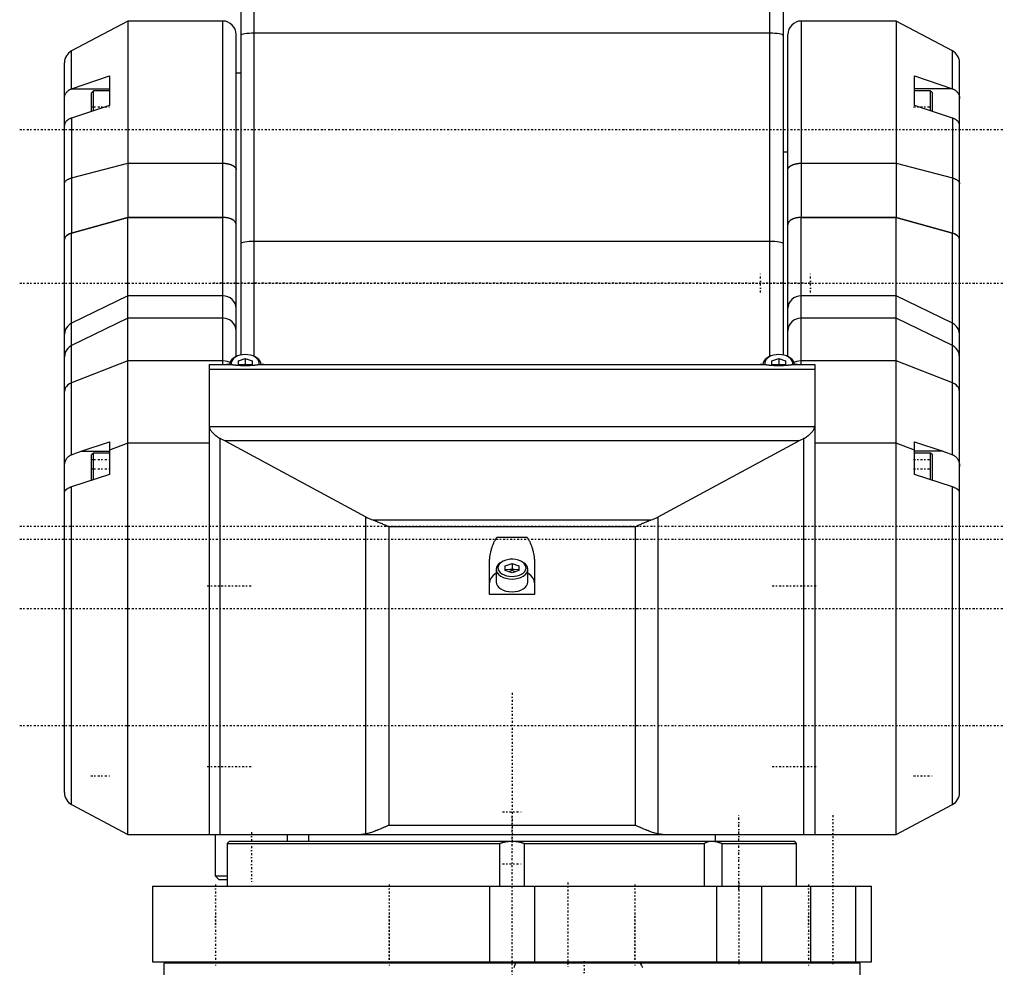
# Model space of a CAD drawing. Extents: x -109 to 109, y -1 to 737.
# Tile 2 of 3: x -109 to 109, y 169 to 378. Entities that reach past the tile are written whole.
import ezdxf

# ---------------------------------------------------------------- set-up
doc = ezdxf.new("R2010")
doc.units = 0
doc.linetypes.add('CENTER', pattern=[1.5, 0.45, -0.5, 0.05, -0.5])
for name, color, linetype in [('AM_0', 7, 'CONTINUOUS'), ('AM_10', 7, 'CONTINUOUS'), ('AM_7', 7, 'CENTER')]:
    doc.layers.add(name, color=color, linetype=linetype)

msp = doc.modelspace()

# ---------------------------------------------------------------- linework, layer by layer
at = {"layer": 'AM_0', "color": 7, "linetype": 'CONTINUOUS'}
for p, q in [((-57, 303.74), (-57, 412)), ((57, 303.74), (57, 412)), ((-60, 403.42), (-60, 304.08)), ((60, 403.42), (60, 304.08)), ((-85, 378), (-97.41, 371.4)), ((-64, 378), (-85, 378)), ((-85, 378), (-85, 334.54)), ((-64, 334.54), (-64, 378)), ((85, 378), (64, 378)), ((64, 378), (64, 334.54)), ((97.41, 371.4), (85, 378)), ((85, 378), (85, 334.54)), ((-61, 303.76), (-61, 375)), ((57, 375.29), (-57, 375.29)), ((61, 303.76), (61, 375)), ((-97.41, 362.99), (-97.41, 371.4)), ((97.41, 362.99), (97.41, 371.4)), ((-99, 207.25), (-99, 368.75)), ((99, 207.25), (99, 368.75)), ((-60, 366.5), (-61, 366.5)), ((-97.44, 362.98), (-89, 365.89)), ((-89, 365.89), (-89, 359.31)), ((89, 365.89), (97.44, 362.98)), ((89, 359.31), (89, 365.89)), ((-97.44, 362.98), (-89, 362.98)), ((-92.6, 362.54), (-93, 362.14)), ((-93, 357.99), (-93, 362.14)), ((-89, 362.54), (-92.6, 362.54)), ((-92.6, 358.12), (-92.6, 362.54)), ((97.44, 362.98), (89, 362.98)), ((92.6, 362.54), (89, 362.54)), ((93, 362.14), (92.6, 362.54)), ((92.6, 358.12), (92.6, 362.54)), ((93, 357.99), (93, 362.14)), ((-89, 359.31), (-97.41, 356.54)), ((97.41, 356.54), (89, 359.31)), ((-97.41, 356.54), (-97.41, 331.04)), ((97.41, 356.54), (97.41, 331.04)), ((61, 349), (60, 349)), ((-97.41, 343.27), (-85, 346.53)), ((-85, 346.53), (-64, 346.53)), ((64, 346.53), (85, 346.53)), ((85, 346.53), (97.41, 343.27)), ((-97.41, 331.04), (-85, 334.54)), ((-85, 334.53), (-97.41, 331.03)), ((-85, 334.54), (-64, 334.54)), ((-64, 334.53), (-85, 334.53)), ((-85, 198), (-85, 334.53)), ((-64, 302), (-64, 334.53)), ((64, 334.54), (85, 334.54)), ((85, 334.53), (64, 334.53)), ((64, 302), (64, 334.53)), ((85, 334.54), (97.41, 331.04)), ((97.41, 331.03), (85, 334.53)), ((85, 198), (85, 334.53)), ((-97.41, 282.03), (-97.41, 331.03)), ((57, 329.23), (-57, 329.23)), ((97.41, 282.03), (97.41, 331.03)), ((-85, 317.18), (-97.41, 311.11)), ((-64, 317.18), (-85, 317.18)), ((85, 317.18), (64, 317.18)), ((97.41, 311.11), (85, 317.18)), ((-85, 312.23), (-97.41, 306.16)), ((-64, 312.23), (-85, 312.23)), ((85, 312.23), (64, 312.23)), ((97.41, 306.16), (85, 312.23)), ((-85, 302.78), (-97.41, 297.95)), ((-64, 302.78), (-85, 302.78)), ((-60.93, 303.77), (-61.18, 303.65)), ((-60.49, 302.81), (-59, 303.34)), ((-60.49, 301.76), (-60.49, 302.81)), ((-59, 303.34), (-59, 301.82)), ((-59, 303.34), (-57.51, 302.81)), ((-57.51, 302.81), (-57.51, 301.76)), ((-56.82, 303.65), (-57.07, 303.77)), ((57.07, 303.77), (56.82, 303.65)), ((57.51, 302.81), (59, 303.34)), ((57.51, 301.76), (57.51, 302.81)), ((59, 303.34), (59, 301.82)), ((59, 303.34), (60.49, 302.81)), ((60.49, 302.81), (60.49, 301.76)), ((61.18, 303.65), (60.93, 303.77)), ((85, 302.78), (64, 302.78)), ((97.41, 297.95), (85, 302.78)), ((-67, 302), (-67, 198)), ((-67, 302), (-62.5, 302)), ((-67, 300.94), (67, 300.94)), ((-60.49, 302), (-57.51, 302)), ((-59, 301.82), (-59.34, 301.7)), ((-58.66, 301.7), (-59, 301.82)), ((-55.5, 302), (55.5, 302)), ((57.51, 302), (60.49, 302)), ((59, 301.82), (58.66, 301.7)), ((59.34, 301.7), (59, 301.82)), ((62.5, 302), (67, 302)), ((67, 302), (67, 198)), ((-66.99, 288.23), (66.99, 288.23)), ((-64.56, 198), (-64.56, 285.65)), ((64.56, 198), (64.56, 285.65)), ((-95.3, 282.81), (-89, 284.9)), ((-89, 284.9), (-89, 277.65)), ((-85, 284.57), (-89, 283.01)), ((-67, 284.57), (-85, 284.57)), ((-63.59, 285.14), (63.59, 285.14)), ((-63.59, 285.14), (-32.36, 268.28)), ((32.36, 268.28), (63.59, 285.14)), ((85, 284.57), (67, 284.57)), ((89, 283.01), (85, 284.57)), ((89, 284.9), (95.3, 282.81)), ((89, 277.65), (89, 284.9)), ((-95.3, 282.81), (-89, 282.81)), ((-92.6, 282.37), (-93, 281.97)), ((-93, 276.34), (-93, 281.97)), ((-89, 282.37), (-92.6, 282.37)), ((-92.6, 276.47), (-92.6, 282.37)), ((95.3, 282.81), (89, 282.81)), ((92.6, 282.37), (89, 282.37)), ((93, 281.97), (92.6, 282.37)), ((92.6, 276.47), (92.6, 282.37)), ((93, 276.34), (93, 281.97)), ((-89, 277.65), (-97.41, 274.9)), ((97.41, 274.9), (89, 277.65)), ((-97.41, 204.6), (-97.41, 274.9)), ((97.41, 204.6), (97.41, 274.9)), ((-32.36, 198.09), (-32.36, 268.28)), ((32.36, 198.09), (32.36, 268.28)), ((-30.81, 267.6), (30.81, 267.6)), ((-27.25, 266.11), (27.25, 266.11)), ((-27.25, 266.11), (-27.25, 200)), ((27.25, 266.11), (27.25, 200)), ((-3.35, 263.75), (3.35, 263.75)), ((-5, 251.06), (-5, 257.72)), ((-1.93, 258.47), (-2.18, 258.35)), ((-1.49, 257.43), (0, 257.96)), ((-1.49, 256.38), (-1.49, 257.43)), ((0, 257.96), (0, 256.39)), ((0, 257.96), (1.49, 257.43)), ((1.49, 257.43), (1.49, 256.38)), ((2.18, 258.35), (1.93, 258.47)), ((5, 257.72), (5, 251.06)), ((-3.5, 256.67), (-3.5, 253.83)), ((0, 255.85), (-1.49, 256.38)), ((0, 256.39), (-0.76, 256.12)), ((0.76, 256.12), (0, 256.39)), ((1.49, 256.38), (0, 255.85)), ((3.5, 253.83), (3.5, 256.67)), ((5, 251.06), (-5, 251.06)), ((-97.41, 204.6), (-85, 198)), ((85, 198), (97.41, 204.6)), ((-27.25, 200), (27.25, 200)), ((-85, 198), (85, 198)), ((-65.63, 198), (-65.63, 188.8)), ((-62.5, 196.5), (-63, 196)), ((-62.5, 196.5), (62.5, 196.5)), ((-49.63, 196.5), (-49.63, 198)), ((-45, 198), (-45, 196.5)), ((45, 196.5), (45, 198)), ((62.94, 196), (62.5, 196.5)), ((-63, 196), (-63, 186.5)), ((-63, 196), (-2.71, 196)), ((-2.71, 186.5), (-2.71, 196)), ((2.71, 196), (2.71, 186.5)), ((2.71, 196), (42.58, 196)), ((42.58, 186.5), (42.58, 196)), ((46.43, 196), (62.94, 196)), ((46.43, 196), (46.43, 186.5)), ((62.94, 186.5), (62.94, 196)), ((-65.63, 188.8), (-64.83, 188)), ((-65.63, 188.8), (-63.01, 188.8)), ((-64.83, 188), (-63.01, 188)), ((-79.5, 186.5), (-79.5, 169.8)), ((-79.5, 186.5), (79.5, 186.5)), ((79.5, 169.8), (79.5, 186.5)), ((-79.5, 169.8), (79.5, 169.8)), ((-77, 169.5), (-77, 145)), ((77, 169.5), (-77, 169.5)), ((-69.59, 169.8), (-69.59, 169.5)), ((-69.59, 169.8), (-69.59, 169.5)), ((-61.59, 169.5), (-61.59, 169.8)), ((-31.17, 169.8), (-31.17, 169.5)), ((-31.17, 169.8), (-31.17, 169.5)), ((-23.17, 169.5), (-23.17, 169.8)), ((23.17, 169.8), (23.17, 169.5)), ((23.17, 169.8), (23.17, 169.5)), ((31.17, 169.5), (31.17, 169.8)), ((45.21, 169.81), (45.2, 169.8)), ((61.59, 169.8), (61.59, 169.5)), ((61.59, 169.8), (61.59, 169.5)), ((69.59, 169.5), (69.59, 169.8)), ((77, 145), (77, 169.5))]:
    msp.add_line(p, q, dxfattribs=at)
for points in [[(-57, 375.29), (-57.59, 375.28), (-58.15, 375.25), (-58.67, 375.21), (-59.12, 375.15), (-59.49, 375.08), (-59.77, 375), (-59.94, 374.91), (-60, 374.82)], [(60, 374.82), (59.94, 374.91), (59.77, 375), (59.49, 375.08), (59.12, 375.15), (58.67, 375.21), (58.15, 375.25), (57.59, 375.28), (57, 375.29)], [(-61, 332.95), (-61.06, 333.26), (-61.23, 333.56), (-61.51, 333.83), (-61.88, 334.07), (-62.33, 334.27), (-62.85, 334.42), (-63.41, 334.51), (-64, 334.54)], [(64, 334.54), (63.41, 334.51), (62.85, 334.42), (62.33, 334.27), (61.88, 334.07), (61.51, 333.83), (61.23, 333.56), (61.06, 333.26), (61, 332.95)], [(-97.41, 331.04), (-97.86, 330.89), (-98.25, 330.69), (-98.57, 330.46), (-98.81, 330.2), (-98.95, 329.92), (-99, 329.64)], [(-57, 329.23), (-57.59, 329.22), (-58.15, 329.19), (-58.67, 329.15), (-59.12, 329.09), (-59.49, 329.02), (-59.77, 328.94), (-59.94, 328.85), (-60, 328.76)], [(60, 328.76), (59.94, 328.85), (59.77, 328.94), (59.49, 329.02), (59.12, 329.09), (58.67, 329.15), (58.15, 329.19), (57.59, 329.22), (57, 329.23)], [(99, 329.64), (98.95, 329.92), (98.81, 330.2), (98.57, 330.46), (98.25, 330.69), (97.86, 330.89), (97.41, 331.04)], [(-61, 314.42), (-61.06, 314.96), (-61.23, 315.48), (-61.51, 315.95), (-61.88, 316.37), (-62.33, 316.72), (-62.85, 316.97), (-63.41, 317.13), (-64, 317.18)], [(64, 317.18), (63.41, 317.13), (62.85, 316.97), (62.33, 316.72), (61.88, 316.37), (61.51, 315.95), (61.23, 315.48), (61.06, 314.96), (61, 314.42)], [(-61, 309.47), (-61.06, 310.01), (-61.23, 310.53), (-61.51, 311.01), (-61.88, 311.43), (-62.33, 311.77), (-62.85, 312.02), (-63.41, 312.18), (-64, 312.23)], [(64, 312.23), (63.41, 312.18), (62.85, 312.02), (62.33, 311.77), (61.88, 311.43), (61.51, 311.01), (61.23, 310.53), (61.06, 310.01), (61, 309.47)], [(-97.41, 311.11), (-97.86, 310.84), (-98.25, 310.49), (-98.57, 310.09), (-98.81, 309.64), (-98.95, 309.17), (-99, 308.67)], [(99, 308.67), (98.95, 309.17), (98.81, 309.64), (98.57, 310.09), (98.25, 310.49), (97.86, 310.84), (97.41, 311.11)], [(-97.41, 306.16), (-97.86, 305.89), (-98.25, 305.55), (-98.57, 305.15), (-98.81, 304.7), (-98.95, 304.22), (-99, 303.72)], [(99, 303.72), (98.95, 304.22), (98.81, 304.7), (98.57, 305.15), (98.25, 305.55), (97.86, 305.89), (97.41, 306.16)], [(-62.41, 302.44), (-62.91, 302.63), (-63.45, 302.74), (-64, 302.78)], [(-61.18, 303.65), (-61.64, 303.38), (-62.01, 303.07), (-62.28, 302.72), (-62.44, 302.35), (-62.5, 301.97)], [(-55.96, 301.92), (-55.9, 302.29), (-55.96, 302.66), (-56.14, 303.02), (-56.43, 303.34), (-56.81, 303.63), (-57.28, 303.87), (-57.82, 304.05), (-58.4, 304.15), (-59, 304.19), (-59.6, 304.15), (-60.18, 304.05), (-60.72, 303.87), (-61.19, 303.63), (-61.57, 303.34), (-61.86, 303.02), (-62.04, 302.66), (-62.1, 302.29), (-62.04, 301.92)], [(-55.5, 301.97), (-55.56, 302.35), (-55.72, 302.72), (-55.99, 303.07), (-56.36, 303.38), (-56.82, 303.65)], [(56.82, 303.65), (56.36, 303.38), (55.99, 303.07), (55.72, 302.72), (55.56, 302.35), (55.5, 301.97)], [(62.04, 301.92), (62.1, 302.29), (62.04, 302.66), (61.86, 303.02), (61.57, 303.34), (61.19, 303.63), (60.72, 303.87), (60.18, 304.05), (59.6, 304.15), (59, 304.19), (58.4, 304.15), (57.82, 304.05), (57.28, 303.87), (56.81, 303.63), (56.43, 303.34), (56.14, 303.02), (55.96, 302.66), (55.9, 302.29), (55.96, 301.92)], [(62.5, 301.97), (62.44, 302.35), (62.28, 302.72), (62.01, 303.07), (61.64, 303.38), (61.18, 303.65)], [(64, 302.78), (63.45, 302.74), (62.91, 302.63), (62.41, 302.44)], [(-97.41, 297.95), (-97.86, 297.74), (-98.25, 297.46), (-98.57, 297.14), (-98.81, 296.79), (-98.95, 296.41), (-99, 296.01)], [(99, 296.01), (98.95, 296.41), (98.81, 296.79), (98.57, 297.14), (98.25, 297.46), (97.86, 297.74), (97.41, 297.95)], [(-2.18, 258.35), (-2.64, 258.08), (-3.01, 257.77), (-3.28, 257.42), (-3.44, 257.05), (-3.5, 256.67)], [(1.93, 258.47), (1.41, 258.68), (0.83, 258.82), (0.22, 258.89), (-0.4, 258.88), (-1, 258.79), (-1.57, 258.63), (-2.07, 258.4), (-2.49, 258.12), (-2.81, 257.79), (-3.01, 257.43), (-3.1, 257.05), (-3.06, 256.67), (-2.89, 256.3), (-2.62, 255.96), (-2.23, 255.66), (-1.76, 255.41), (-1.21, 255.23), (-0.62, 255.11), (0, 255.07)], [(0, 255.07), (0.58, 255.11), (1.15, 255.21), (1.67, 255.38), (2.13, 255.6), (2.52, 255.87), (2.82, 256.18), (3.01, 256.52), (3.1, 256.88), (3.07, 257.24), (2.94, 257.6), (2.69, 257.93), (2.36, 258.22), (1.93, 258.47)], [(3.5, 256.67), (3.44, 257.05), (3.28, 257.42), (3.01, 257.77), (2.64, 258.08), (2.18, 258.35)], [(-3.5, 255.78), (-4.14, 255.31), (-4.61, 254.78), (-4.9, 254.19), (-5, 253.58)], [(-3.5, 256.67), (-3.43, 256.25), (-3.23, 255.84), (-2.91, 255.47), (-2.47, 255.14), (-1.94, 254.88), (-1.34, 254.68), (-0.68, 254.55), (0, 254.51)], [(1.49, 256.52), (0.5, 256.65), (-0.5, 256.65), (-1.49, 256.52)], [(0, 254.51), (0.68, 254.55), (1.34, 254.68), (1.94, 254.88), (2.47, 255.14), (2.91, 255.47), (3.23, 255.84), (3.43, 256.25), (3.5, 256.67)], [(5, 253.58), (4.9, 254.19), (4.61, 254.78), (4.14, 255.31), (3.5, 255.78)], [(-3.5, 253.83), (-3.43, 253.41), (-3.23, 253.01), (-2.91, 252.63), (-2.47, 252.31), (-1.94, 252.04), (-1.34, 251.84), (-0.68, 251.72), (0, 251.68), (0.68, 251.72), (1.34, 251.84), (1.94, 252.04), (2.47, 252.31), (2.91, 252.63), (3.23, 253.01), (3.43, 253.41), (3.5, 253.83)]]:
    msp.add_lwpolyline(points, dxfattribs=at)
for points in [[(-99, 360.87, 0), (-99, 360.95, 0), (-98.99, 361.11, 0), (-98.97, 361.27, 0), (-98.95, 361.35, 0), (-98.94, 361.43, 0), (-98.89, 361.58, 0), (-98.84, 361.73, 0), (-98.78, 361.87, 0), (-98.71, 362, 0), (-98.62, 362.13, 0), (-98.58, 362.19, 0), (-98.53, 362.25, 0), (-98.43, 362.36, 0), (-98.32, 362.47, 0), (-98.21, 362.57, 0), (-98.08, 362.66, 0), (-97.95, 362.74, 0), (-97.88, 362.78, 0), (-97.81, 362.82, 0), (-97.67, 362.89, 0), (-97.52, 362.95, 0), (-97.44, 362.98, 0)], [(97.44, 362.98, 0), (97.52, 362.95, 0), (97.67, 362.89, 0), (97.81, 362.82, 0), (97.88, 362.78, 0), (97.95, 362.74, 0), (98.08, 362.66, 0), (98.21, 362.57, 0), (98.32, 362.47, 0), (98.43, 362.36, 0), (98.53, 362.25, 0), (98.58, 362.19, 0), (98.62, 362.13, 0), (98.71, 362, 0), (98.78, 361.87, 0), (98.84, 361.73, 0), (98.89, 361.58, 0), (98.94, 361.43, 0), (98.95, 361.35, 0), (98.97, 361.28, 0), (98.99, 361.11, 0), (99, 360.95, 0), (99, 360.87, 0)], [(-98.98, 355.1, 0), (-98.99, 355.07, 0), (-99, 355, 0), (-99, 354.93, 0), (-99, 354.9, 0)], [(-97.41, 356.54, 0), (-97.48, 356.51, 0), (-97.62, 356.46, 0), (-97.76, 356.4, 0), (-97.82, 356.37, 0), (-97.89, 356.34, 0), (-98.01, 356.27, 0), (-98.12, 356.21, 0), (-98.23, 356.14, 0), (-98.34, 356.06, 0), (-98.43, 355.98, 0), (-98.48, 355.94, 0), (-98.53, 355.89, 0), (-98.61, 355.81, 0), (-98.69, 355.72, 0), (-98.75, 355.63, 0), (-98.81, 355.54, 0), (-98.86, 355.45, 0), (-98.89, 355.4, 0), (-98.91, 355.35, 0), (-98.94, 355.25, 0), (-98.97, 355.15, 0), (-98.98, 355.1, 0)], [(98.98, 355.1, 0), (98.97, 355.15, 0), (98.94, 355.25, 0), (98.91, 355.35, 0), (98.89, 355.4, 0), (98.86, 355.45, 0), (98.81, 355.54, 0), (98.75, 355.63, 0), (98.69, 355.72, 0), (98.61, 355.81, 0), (98.53, 355.89, 0), (98.48, 355.94, 0), (98.43, 355.98, 0), (98.34, 356.06, 0), (98.23, 356.14, 0), (98.12, 356.21, 0), (98.01, 356.27, 0), (97.89, 356.34, 0), (97.82, 356.37, 0), (97.76, 356.4, 0), (97.62, 356.46, 0), (97.48, 356.51, 0), (97.41, 356.54, 0)], [(99, 354.9, 0), (99, 354.93, 0), (99, 355, 0), (98.99, 355.07, 0), (98.98, 355.1, 0)], [(-64, 346.53, 0), (-63.98, 346.53, 0), (-63.93, 346.53, 0), (-63.89, 346.53, 0), (-63.87, 346.53, 0), (-63.85, 346.53, 0), (-63.8, 346.53, 0), (-63.76, 346.52, 0), (-63.72, 346.52, 0), (-63.67, 346.52, 0), (-63.63, 346.52, 0), (-63.61, 346.52, 0), (-63.59, 346.51, 0), (-63.54, 346.51, 0), (-63.5, 346.51, 0), (-63.46, 346.5, 0), (-63.41, 346.5, 0), (-63.37, 346.5, 0), (-63.35, 346.49, 0), (-63.33, 346.49, 0), (-63.29, 346.49, 0), (-63.24, 346.48, 0), (-63.22, 346.48, 0), (-63.2, 346.48, 0), (-63.16, 346.47, 0), (-63.12, 346.46, 0), (-63.1, 346.46, 0), (-63.08, 346.46, 0), (-63.04, 346.45, 0), (-62.99, 346.44, 0), (-62.95, 346.44, 0), (-62.91, 346.43, 0), (-62.87, 346.42, 0), (-62.85, 346.42, 0), (-62.83, 346.41, 0), (-62.79, 346.4, 0), (-62.75, 346.39, 0), (-62.71, 346.39, 0), (-62.67, 346.38, 0), (-62.63, 346.37, 0), (-62.61, 346.36, 0), (-62.59, 346.36, 0), (-62.56, 346.35, 0), (-62.52, 346.34, 0), (-62.48, 346.32, 0), (-62.44, 346.31, 0), (-62.41, 346.3, 0), (-62.39, 346.3, 0), (-62.37, 346.29, 0), (-62.33, 346.28, 0), (-62.3, 346.27, 0), (-62.26, 346.25, 0), (-62.23, 346.24, 0), (-62.19, 346.23, 0), (-62.17, 346.22, 0), (-62.16, 346.22, 0), (-62.12, 346.2, 0), (-62.09, 346.19, 0), (-62.05, 346.17, 0), (-62.02, 346.16, 0), (-61.99, 346.15, 0), (-61.97, 346.14, 0), (-61.96, 346.13, 0), (-61.93, 346.12, 0), (-61.89, 346.1, 0), (-61.88, 346.09, 0), (-61.86, 346.09, 0), (-61.83, 346.07, 0), (-61.8, 346.06, 0), (-61.79, 346.05, 0), (-61.77, 346.04, 0), (-61.74, 346.02, 0), (-61.72, 346.01, 0), (-61.69, 345.99, 0), (-61.66, 345.97, 0), (-61.63, 345.96, 0), (-61.62, 345.95, 0), (-61.61, 345.94, 0), (-61.58, 345.92, 0), (-61.55, 345.9, 0), (-61.53, 345.89, 0), (-61.51, 345.87, 0), (-61.48, 345.85, 0), (-61.47, 345.84, 0), (-61.46, 345.83, 0), (-61.44, 345.82, 0), (-61.41, 345.8, 0), (-61.39, 345.78, 0), (-61.37, 345.76, 0), (-61.35, 345.74, 0), (-61.34, 345.73, 0), (-61.33, 345.72, 0), (-61.31, 345.7, 0), (-61.29, 345.68, 0), (-61.27, 345.66, 0), (-61.25, 345.64, 0), (-61.24, 345.62, 0), (-61.23, 345.61, 0), (-61.22, 345.6, 0), (-61.2, 345.58, 0), (-61.19, 345.56, 0), (-61.17, 345.54, 0), (-61.16, 345.52, 0), (-61.15, 345.5, 0), (-61.14, 345.49, 0), (-61.13, 345.48, 0), (-61.12, 345.46, 0), (-61.11, 345.44, 0), (-61.1, 345.43, 0), (-61.1, 345.42, 0), (-61.09, 345.4, 0), (-61.08, 345.38, 0), (-61.07, 345.37, 0), (-61.07, 345.36, 0), (-61.06, 345.34, 0), (-61.05, 345.31, 0), (-61.04, 345.29, 0), (-61.03, 345.27, 0), (-61.03, 345.25, 0), (-61.03, 345.24, 0), (-61.02, 345.23, 0), (-61.02, 345.21, 0), (-61.01, 345.19, 0), (-61.01, 345.17, 0), (-61.01, 345.14, 0), (-61, 345.12, 0), (-61, 345.11, 0), (-61, 345.1, 0), (-61, 345.08, 0), (-61, 345.06, 0), (-61, 345.05, 0)], [(61, 345.05, 0), (61, 345.06, 0), (61, 345.08, 0), (61, 345.1, 0), (61, 345.11, 0), (61, 345.12, 0), (61.01, 345.14, 0), (61.01, 345.17, 0), (61.01, 345.19, 0), (61.02, 345.21, 0), (61.02, 345.23, 0), (61.03, 345.24, 0), (61.03, 345.25, 0), (61.03, 345.27, 0), (61.04, 345.29, 0), (61.05, 345.31, 0), (61.06, 345.34, 0), (61.07, 345.36, 0), (61.07, 345.37, 0), (61.08, 345.38, 0), (61.09, 345.4, 0), (61.1, 345.42, 0), (61.1, 345.43, 0), (61.11, 345.44, 0), (61.12, 345.46, 0), (61.13, 345.48, 0), (61.14, 345.49, 0), (61.15, 345.5, 0), (61.16, 345.52, 0), (61.17, 345.54, 0), (61.19, 345.56, 0), (61.2, 345.58, 0), (61.22, 345.6, 0), (61.23, 345.61, 0), (61.24, 345.62, 0), (61.25, 345.64, 0), (61.27, 345.66, 0), (61.29, 345.68, 0), (61.31, 345.7, 0), (61.33, 345.72, 0), (61.34, 345.73, 0), (61.35, 345.74, 0), (61.37, 345.76, 0), (61.39, 345.78, 0), (61.41, 345.8, 0), (61.44, 345.82, 0), (61.46, 345.83, 0), (61.47, 345.84, 0), (61.48, 345.85, 0), (61.51, 345.87, 0), (61.53, 345.89, 0), (61.55, 345.9, 0), (61.58, 345.92, 0), (61.61, 345.94, 0), (61.62, 345.95, 0), (61.63, 345.96, 0), (61.66, 345.97, 0), (61.69, 345.99, 0), (61.72, 346.01, 0), (61.74, 346.02, 0), (61.77, 346.04, 0), (61.79, 346.05, 0), (61.8, 346.06, 0), (61.83, 346.07, 0), (61.86, 346.09, 0), (61.88, 346.09, 0), (61.89, 346.1, 0), (61.93, 346.12, 0), (61.96, 346.13, 0), (61.97, 346.14, 0), (61.99, 346.15, 0), (62.02, 346.16, 0), (62.05, 346.17, 0), (62.09, 346.19, 0), (62.12, 346.2, 0), (62.16, 346.22, 0), (62.17, 346.22, 0), (62.19, 346.23, 0), (62.23, 346.24, 0), (62.26, 346.25, 0), (62.3, 346.27, 0), (62.33, 346.28, 0), (62.37, 346.29, 0), (62.39, 346.3, 0), (62.41, 346.3, 0), (62.44, 346.31, 0), (62.48, 346.32, 0), (62.52, 346.34, 0), (62.56, 346.35, 0), (62.59, 346.36, 0), (62.61, 346.36, 0), (62.63, 346.37, 0), (62.67, 346.38, 0), (62.71, 346.39, 0), (62.75, 346.39, 0), (62.79, 346.4, 0), (62.83, 346.41, 0), (62.85, 346.42, 0), (62.87, 346.42, 0), (62.91, 346.43, 0), (62.95, 346.44, 0), (62.99, 346.44, 0), (63.04, 346.45, 0), (63.08, 346.46, 0), (63.1, 346.46, 0), (63.12, 346.46, 0), (63.16, 346.47, 0), (63.2, 346.48, 0), (63.22, 346.48, 0), (63.24, 346.48, 0), (63.29, 346.49, 0), (63.33, 346.49, 0), (63.35, 346.49, 0), (63.37, 346.5, 0), (63.41, 346.5, 0), (63.46, 346.5, 0), (63.5, 346.51, 0), (63.54, 346.51, 0), (63.59, 346.51, 0), (63.61, 346.52, 0), (63.63, 346.52, 0), (63.67, 346.52, 0), (63.72, 346.52, 0), (63.76, 346.52, 0), (63.8, 346.53, 0), (63.85, 346.53, 0), (63.87, 346.53, 0), (63.89, 346.53, 0), (63.93, 346.53, 0), (63.98, 346.53, 0), (64, 346.53, 0)], [(-99, 341.97, 0), (-99, 342.01, 0), (-98.99, 342.1, 0), (-98.97, 342.19, 0), (-98.95, 342.23, 0), (-98.93, 342.28, 0), (-98.89, 342.36, 0), (-98.84, 342.45, 0), (-98.77, 342.53, 0), (-98.7, 342.61, 0), (-98.62, 342.69, 0), (-98.57, 342.73, 0), (-98.52, 342.77, 0), (-98.42, 342.84, 0), (-98.31, 342.91, 0), (-98.19, 342.98, 0), (-98.06, 343.04, 0), (-97.93, 343.1, 0), (-97.86, 343.13, 0), (-97.79, 343.15, 0), (-97.64, 343.21, 0), (-97.49, 343.25, 0), (-97.41, 343.27, 0)], [(97.41, 343.27, 0), (97.49, 343.25, 0), (97.64, 343.21, 0), (97.79, 343.15, 0), (97.86, 343.13, 0), (97.93, 343.1, 0), (98.06, 343.04, 0), (98.19, 342.98, 0), (98.31, 342.91, 0), (98.42, 342.84, 0), (98.52, 342.77, 0), (98.57, 342.73, 0), (98.62, 342.69, 0), (98.7, 342.61, 0), (98.77, 342.53, 0), (98.84, 342.45, 0), (98.89, 342.36, 0), (98.93, 342.28, 0), (98.95, 342.23, 0), (98.97, 342.19, 0), (98.99, 342.1, 0), (99, 342.01, 0), (99, 341.97, 0)], [(-61, 332.93, 0), (-61, 332.94, 0), (-61, 332.97, 0), (-61, 332.99, 0), (-61, 333, 0), (-61, 333.01, 0), (-61.01, 333.03, 0), (-61.01, 333.06, 0), (-61.01, 333.08, 0), (-61.02, 333.1, 0), (-61.02, 333.13, 0), (-61.03, 333.14, 0), (-61.03, 333.15, 0), (-61.03, 333.17, 0), (-61.04, 333.2, 0), (-61.05, 333.22, 0), (-61.06, 333.24, 0), (-61.07, 333.27, 0), (-61.07, 333.28, 0), (-61.08, 333.29, 0), (-61.09, 333.31, 0), (-61.1, 333.34, 0), (-61.1, 333.35, 0), (-61.11, 333.36, 0), (-61.12, 333.38, 0), (-61.13, 333.4, 0), (-61.14, 333.42, 0), (-61.15, 333.43, 0), (-61.16, 333.45, 0), (-61.18, 333.47, 0), (-61.19, 333.49, 0), (-61.2, 333.51, 0), (-61.22, 333.53, 0), (-61.23, 333.54, 0), (-61.24, 333.55, 0), (-61.25, 333.57, 0), (-61.27, 333.59, 0), (-61.29, 333.61, 0), (-61.31, 333.63, 0), (-61.33, 333.66, 0), (-61.34, 333.67, 0), (-61.35, 333.68, 0), (-61.37, 333.7, 0), (-61.39, 333.72, 0), (-61.41, 333.74, 0), (-61.43, 333.76, 0), (-61.46, 333.78, 0), (-61.47, 333.79, 0), (-61.48, 333.8, 0), (-61.51, 333.82, 0), (-61.53, 333.84, 0), (-61.56, 333.86, 0), (-61.58, 333.88, 0), (-61.61, 333.9, 0), (-61.62, 333.9, 0), (-61.64, 333.91, 0), (-61.66, 333.93, 0), (-61.69, 333.95, 0), (-61.72, 333.97, 0), (-61.75, 333.99, 0), (-61.78, 334, 0), (-61.79, 334.01, 0), (-61.81, 334.02, 0), (-61.83, 334.04, 0), (-61.86, 334.05, 0), (-61.88, 334.06, 0), (-61.89, 334.07, 0), (-61.92, 334.08, 0), (-61.95, 334.1, 0), (-61.97, 334.11, 0), (-61.98, 334.11, 0), (-62.02, 334.13, 0), (-62.05, 334.14, 0), (-62.08, 334.16, 0), (-62.12, 334.17, 0), (-62.15, 334.19, 0), (-62.17, 334.19, 0), (-62.19, 334.2, 0), (-62.22, 334.22, 0), (-62.26, 334.23, 0), (-62.3, 334.24, 0), (-62.33, 334.26, 0), (-62.37, 334.27, 0), (-62.39, 334.28, 0), (-62.41, 334.28, 0), (-62.45, 334.3, 0), (-62.48, 334.31, 0), (-62.52, 334.32, 0), (-62.56, 334.33, 0), (-62.6, 334.34, 0), (-62.62, 334.35, 0), (-62.64, 334.35, 0), (-62.68, 334.36, 0), (-62.72, 334.37, 0), (-62.76, 334.38, 0), (-62.79, 334.39, 0), (-62.83, 334.4, 0), (-62.85, 334.4, 0), (-62.87, 334.41, 0), (-62.91, 334.42, 0), (-62.95, 334.42, 0), (-62.99, 334.43, 0), (-63.03, 334.44, 0), (-63.07, 334.45, 0), (-63.09, 334.45, 0), (-63.11, 334.45, 0), (-63.15, 334.46, 0), (-63.2, 334.47, 0), (-63.22, 334.47, 0), (-63.24, 334.47, 0), (-63.28, 334.48, 0), (-63.33, 334.49, 0), (-63.35, 334.49, 0), (-63.37, 334.49, 0), (-63.41, 334.5, 0), (-63.46, 334.5, 0), (-63.5, 334.5, 0), (-63.55, 334.51, 0), (-63.59, 334.51, 0), (-63.61, 334.51, 0), (-63.64, 334.51, 0), (-63.68, 334.52, 0), (-63.72, 334.52, 0), (-63.77, 334.52, 0), (-63.81, 334.52, 0), (-63.85, 334.52, 0), (-63.87, 334.52, 0), (-63.9, 334.52, 0), (-63.94, 334.53, 0), (-63.98, 334.53, 0), (-64, 334.53, 0)], [(64, 334.53, 0), (63.98, 334.53, 0), (63.94, 334.53, 0), (63.9, 334.52, 0), (63.87, 334.52, 0), (63.85, 334.52, 0), (63.81, 334.52, 0), (63.77, 334.52, 0), (63.72, 334.52, 0), (63.68, 334.52, 0), (63.64, 334.51, 0), (63.61, 334.51, 0), (63.59, 334.51, 0), (63.55, 334.51, 0), (63.5, 334.5, 0), (63.46, 334.5, 0), (63.41, 334.5, 0), (63.37, 334.49, 0), (63.35, 334.49, 0), (63.33, 334.49, 0), (63.28, 334.48, 0), (63.24, 334.47, 0), (63.22, 334.47, 0), (63.2, 334.47, 0), (63.15, 334.46, 0), (63.11, 334.45, 0), (63.09, 334.45, 0), (63.07, 334.45, 0), (63.03, 334.44, 0), (62.99, 334.43, 0), (62.95, 334.42, 0), (62.91, 334.42, 0), (62.87, 334.41, 0), (62.85, 334.4, 0), (62.83, 334.4, 0), (62.79, 334.39, 0), (62.76, 334.38, 0), (62.72, 334.37, 0), (62.68, 334.36, 0), (62.64, 334.35, 0), (62.62, 334.35, 0), (62.6, 334.34, 0), (62.56, 334.33, 0), (62.52, 334.32, 0), (62.48, 334.31, 0), (62.45, 334.3, 0), (62.41, 334.28, 0), (62.39, 334.28, 0), (62.37, 334.27, 0), (62.33, 334.26, 0), (62.3, 334.24, 0), (62.26, 334.23, 0), (62.22, 334.22, 0), (62.19, 334.2, 0), (62.17, 334.19, 0), (62.15, 334.19, 0), (62.12, 334.17, 0), (62.08, 334.16, 0), (62.05, 334.14, 0), (62.02, 334.13, 0), (61.98, 334.11, 0), (61.97, 334.11, 0), (61.95, 334.1, 0), (61.92, 334.08, 0), (61.89, 334.07, 0), (61.88, 334.06, 0), (61.86, 334.05, 0), (61.83, 334.04, 0), (61.81, 334.02, 0), (61.79, 334.01, 0), (61.78, 334, 0), (61.75, 333.99, 0), (61.72, 333.97, 0), (61.69, 333.95, 0), (61.66, 333.93, 0), (61.64, 333.91, 0), (61.62, 333.9, 0), (61.61, 333.9, 0), (61.58, 333.88, 0), (61.56, 333.86, 0), (61.53, 333.84, 0), (61.51, 333.82, 0), (61.48, 333.8, 0), (61.47, 333.79, 0), (61.46, 333.78, 0), (61.43, 333.76, 0), (61.41, 333.74, 0), (61.39, 333.72, 0), (61.37, 333.7, 0), (61.35, 333.68, 0), (61.34, 333.67, 0), (61.33, 333.66, 0), (61.31, 333.63, 0), (61.29, 333.61, 0), (61.27, 333.59, 0), (61.25, 333.57, 0), (61.24, 333.55, 0), (61.23, 333.54, 0), (61.22, 333.53, 0), (61.2, 333.51, 0), (61.19, 333.49, 0), (61.18, 333.47, 0), (61.16, 333.45, 0), (61.15, 333.43, 0), (61.14, 333.42, 0), (61.13, 333.4, 0), (61.12, 333.38, 0), (61.11, 333.36, 0), (61.1, 333.35, 0), (61.1, 333.34, 0), (61.09, 333.31, 0), (61.08, 333.29, 0), (61.07, 333.28, 0), (61.07, 333.27, 0), (61.06, 333.24, 0), (61.05, 333.22, 0), (61.04, 333.2, 0), (61.03, 333.17, 0), (61.03, 333.15, 0), (61.03, 333.14, 0), (61.02, 333.13, 0), (61.02, 333.1, 0), (61.01, 333.08, 0), (61.01, 333.06, 0), (61.01, 333.03, 0), (61, 333.01, 0), (61, 333, 0), (61, 332.99, 0), (61, 332.97, 0), (61, 332.94, 0), (61, 332.93, 0)], [(-97.41, 331.03, 0), (-97.49, 331, 0), (-97.65, 330.95, 0), (-97.8, 330.89, 0), (-97.87, 330.87, 0), (-97.94, 330.83, 0), (-98.07, 330.77, 0), (-98.19, 330.71, 0), (-98.31, 330.64, 0), (-98.42, 330.56, 0), (-98.53, 330.48, 0), (-98.58, 330.44, 0), (-98.62, 330.39, 0), (-98.7, 330.31, 0), (-98.77, 330.23, 0), (-98.84, 330.14, 0), (-98.89, 330.05, 0), (-98.93, 329.95, 0), (-98.95, 329.9, 0), (-98.97, 329.86, 0), (-98.99, 329.76, 0), (-99, 329.67, 0), (-99, 329.62, 0)], [(99, 329.62, 0), (99, 329.67, 0), (98.99, 329.76, 0), (98.97, 329.86, 0), (98.95, 329.9, 0), (98.93, 329.95, 0), (98.89, 330.05, 0), (98.84, 330.14, 0), (98.77, 330.23, 0), (98.7, 330.31, 0), (98.62, 330.39, 0), (98.58, 330.44, 0), (98.53, 330.48, 0), (98.42, 330.56, 0), (98.31, 330.64, 0), (98.19, 330.71, 0), (98.07, 330.77, 0), (97.94, 330.83, 0), (97.87, 330.87, 0), (97.8, 330.89, 0), (97.65, 330.95, 0), (97.49, 331, 0), (97.41, 331.03, 0)], [(-54.92, 302, 0), (-54.95, 302, 0), (-54.99, 302, 0), (-55.04, 302, 0), (-55.07, 302, 0), (-55.09, 302, 0), (-55.14, 301.99, 0), (-55.19, 301.99, 0), (-55.25, 301.99, 0), (-55.3, 301.98, 0), (-55.36, 301.98, 0), (-55.39, 301.98, 0), (-55.42, 301.97, 0), (-55.47, 301.97, 0), (-55.53, 301.96, 0), (-55.59, 301.96, 0), (-55.65, 301.95, 0), (-55.72, 301.94, 0), (-55.75, 301.94, 0), (-55.78, 301.94, 0), (-55.85, 301.93, 0), (-55.91, 301.92, 0), (-55.94, 301.92, 0), (-55.98, 301.91, 0), (-56.04, 301.91, 0), (-56.11, 301.9, 0), (-56.15, 301.89, 0), (-56.18, 301.89, 0), (-56.26, 301.88, 0), (-56.33, 301.87, 0), (-56.41, 301.86, 0), (-56.48, 301.85, 0), (-56.56, 301.85, 0), (-56.6, 301.84, 0), (-56.64, 301.84, 0), (-56.72, 301.83, 0), (-56.8, 301.82, 0), (-56.89, 301.81, 0), (-56.97, 301.8, 0), (-57.06, 301.8, 0), (-57.1, 301.79, 0), (-57.14, 301.79, 0), (-57.23, 301.78, 0), (-57.32, 301.77, 0), (-57.41, 301.76, 0), (-57.5, 301.76, 0), (-57.59, 301.75, 0), (-57.63, 301.75, 0), (-57.68, 301.74, 0), (-57.77, 301.74, 0), (-57.86, 301.73, 0), (-57.95, 301.73, 0), (-58.04, 301.72, 0), (-58.13, 301.72, 0), (-58.18, 301.72, 0), (-58.23, 301.71, 0), (-58.32, 301.71, 0), (-58.41, 301.71, 0), (-58.5, 301.71, 0), (-58.59, 301.7, 0), (-58.68, 301.7, 0), (-58.73, 301.7, 0), (-58.78, 301.7, 0), (-58.87, 301.7, 0), (-58.96, 301.7, 0), (-59, 301.7, 0), (-59.04, 301.7, 0), (-59.13, 301.7, 0), (-59.22, 301.7, 0), (-59.27, 301.7, 0), (-59.32, 301.7, 0), (-59.41, 301.7, 0), (-59.5, 301.71, 0), (-59.59, 301.71, 0), (-59.68, 301.71, 0), (-59.77, 301.71, 0), (-59.82, 301.72, 0), (-59.87, 301.72, 0), (-59.96, 301.72, 0), (-60.05, 301.73, 0), (-60.14, 301.73, 0), (-60.23, 301.74, 0), (-60.32, 301.74, 0), (-60.37, 301.75, 0), (-60.41, 301.75, 0), (-60.5, 301.76, 0), (-60.59, 301.76, 0), (-60.68, 301.77, 0), (-60.77, 301.78, 0), (-60.86, 301.79, 0), (-60.9, 301.79, 0), (-60.94, 301.8, 0), (-61.03, 301.8, 0), (-61.11, 301.81, 0), (-61.2, 301.82, 0), (-61.28, 301.83, 0), (-61.36, 301.84, 0), (-61.4, 301.84, 0), (-61.44, 301.85, 0), (-61.52, 301.85, 0), (-61.59, 301.86, 0), (-61.67, 301.87, 0), (-61.74, 301.88, 0), (-61.82, 301.89, 0), (-61.85, 301.89, 0), (-61.89, 301.9, 0), (-61.96, 301.91, 0), (-62.02, 301.91, 0), (-62.06, 301.92, 0), (-62.09, 301.92, 0), (-62.15, 301.93, 0), (-62.22, 301.94, 0), (-62.25, 301.94, 0), (-62.28, 301.94, 0), (-62.35, 301.95, 0), (-62.41, 301.96, 0), (-62.47, 301.96, 0), (-62.53, 301.97, 0), (-62.58, 301.97, 0), (-62.61, 301.98, 0), (-62.64, 301.98, 0), (-62.7, 301.98, 0), (-62.75, 301.99, 0), (-62.81, 301.99, 0), (-62.86, 301.99, 0), (-62.91, 302, 0), (-62.93, 302, 0), (-62.96, 302, 0), (-63.01, 302, 0), (-63.05, 302, 0), (-63.08, 302, 0)], [(63.08, 302, 0), (63.05, 302, 0), (63.01, 302, 0), (62.96, 302, 0), (62.93, 302, 0), (62.91, 302, 0), (62.86, 301.99, 0), (62.81, 301.99, 0), (62.75, 301.99, 0), (62.7, 301.98, 0), (62.64, 301.98, 0), (62.61, 301.98, 0), (62.58, 301.97, 0), (62.53, 301.97, 0), (62.47, 301.96, 0), (62.41, 301.96, 0), (62.35, 301.95, 0), (62.28, 301.94, 0), (62.25, 301.94, 0), (62.22, 301.94, 0), (62.15, 301.93, 0), (62.09, 301.92, 0), (62.06, 301.92, 0), (62.02, 301.91, 0), (61.96, 301.91, 0), (61.89, 301.9, 0), (61.85, 301.89, 0), (61.82, 301.89, 0), (61.74, 301.88, 0), (61.67, 301.87, 0), (61.59, 301.86, 0), (61.52, 301.85, 0), (61.44, 301.85, 0), (61.4, 301.84, 0), (61.36, 301.84, 0), (61.28, 301.83, 0), (61.2, 301.82, 0), (61.11, 301.81, 0), (61.03, 301.8, 0), (60.94, 301.8, 0), (60.9, 301.79, 0), (60.86, 301.79, 0), (60.77, 301.78, 0), (60.68, 301.77, 0), (60.59, 301.76, 0), (60.5, 301.76, 0), (60.41, 301.75, 0), (60.37, 301.75, 0), (60.32, 301.74, 0), (60.23, 301.74, 0), (60.14, 301.73, 0), (60.05, 301.73, 0), (59.96, 301.72, 0), (59.87, 301.72, 0), (59.82, 301.72, 0), (59.77, 301.71, 0), (59.68, 301.71, 0), (59.59, 301.71, 0), (59.5, 301.71, 0), (59.41, 301.7, 0), (59.32, 301.7, 0), (59.27, 301.7, 0), (59.22, 301.7, 0), (59.13, 301.7, 0), (59.04, 301.7, 0), (59, 301.7, 0), (58.96, 301.7, 0), (58.87, 301.7, 0), (58.78, 301.7, 0), (58.73, 301.7, 0), (58.68, 301.7, 0), (58.59, 301.7, 0), (58.5, 301.71, 0), (58.41, 301.71, 0), (58.32, 301.71, 0), (58.23, 301.71, 0), (58.18, 301.72, 0), (58.13, 301.72, 0), (58.04, 301.72, 0), (57.95, 301.73, 0), (57.86, 301.73, 0), (57.77, 301.74, 0), (57.68, 301.74, 0), (57.63, 301.75, 0), (57.59, 301.75, 0), (57.5, 301.76, 0), (57.41, 301.76, 0), (57.32, 301.77, 0), (57.23, 301.78, 0), (57.14, 301.79, 0), (57.1, 301.79, 0), (57.06, 301.8, 0), (56.97, 301.8, 0), (56.89, 301.81, 0), (56.8, 301.82, 0), (56.72, 301.83, 0), (56.64, 301.84, 0), (56.6, 301.84, 0), (56.56, 301.85, 0), (56.48, 301.85, 0), (56.41, 301.86, 0), (56.33, 301.87, 0), (56.26, 301.88, 0), (56.18, 301.89, 0), (56.15, 301.89, 0), (56.11, 301.9, 0), (56.04, 301.91, 0), (55.98, 301.91, 0), (55.94, 301.92, 0), (55.91, 301.92, 0), (55.85, 301.93, 0), (55.78, 301.94, 0), (55.75, 301.94, 0), (55.72, 301.94, 0), (55.65, 301.95, 0), (55.59, 301.96, 0), (55.53, 301.96, 0), (55.47, 301.97, 0), (55.42, 301.97, 0), (55.39, 301.98, 0), (55.36, 301.98, 0), (55.3, 301.98, 0), (55.25, 301.99, 0), (55.19, 301.99, 0), (55.14, 301.99, 0), (55.09, 302, 0), (55.07, 302, 0), (55.04, 302, 0), (54.99, 302, 0), (54.95, 302, 0), (54.92, 302, 0)], [(-67, 288.41, 0), (-67, 288.38, 0), (-67, 288.32, 0), (-66.99, 288.26, 0), (-66.99, 288.23, 0)], [(-66.99, 288.23, 0), (-66.97, 288.16, 0), (-66.94, 288.02, 0), (-66.89, 287.88, 0), (-66.86, 287.81, 0), (-66.83, 287.73, 0), (-66.75, 287.59, 0), (-66.67, 287.44, 0), (-66.57, 287.29, 0), (-66.46, 287.14, 0), (-66.33, 287, 0), (-66.27, 286.92, 0), (-66.2, 286.85, 0), (-66.06, 286.71, 0), (-65.9, 286.56, 0), (-65.73, 286.41, 0), (-65.54, 286.26, 0), (-65.34, 286.11, 0), (-65.23, 286.04, 0), (-65.13, 285.97, 0), (-64.9, 285.83, 0), (-64.67, 285.71, 0), (-64.56, 285.65, 0)], [(64.56, 285.65, 0), (64.67, 285.71, 0), (64.9, 285.83, 0), (65.13, 285.97, 0), (65.23, 286.04, 0), (65.34, 286.11, 0), (65.54, 286.26, 0), (65.73, 286.41, 0), (65.9, 286.56, 0), (66.06, 286.71, 0), (66.2, 286.85, 0), (66.27, 286.92, 0), (66.33, 287, 0), (66.46, 287.14, 0), (66.57, 287.29, 0), (66.67, 287.44, 0), (66.75, 287.59, 0), (66.83, 287.73, 0), (66.86, 287.81, 0), (66.89, 287.88, 0), (66.94, 288.02, 0), (66.97, 288.16, 0), (66.99, 288.23, 0)], [(66.99, 288.23, 0), (66.99, 288.26, 0), (67, 288.32, 0), (67, 288.38, 0), (67, 288.41, 0)], [(-64.56, 285.65, 0), (-64.39, 285.56, 0), (-64.07, 285.4, 0), (-63.75, 285.23, 0), (-63.59, 285.14, 0)], [(63.59, 285.14, 0), (63.75, 285.23, 0), (64.07, 285.4, 0), (64.39, 285.56, 0), (64.56, 285.65, 0)], [(-99, 279.42, 0), (-99, 279.52, 0), (-98.99, 279.71, 0), (-98.97, 279.91, 0), (-98.96, 280, 0), (-98.94, 280.1, 0), (-98.9, 280.29, 0), (-98.85, 280.47, 0), (-98.79, 280.64, 0), (-98.73, 280.8, 0), (-98.65, 280.96, 0), (-98.6, 281.03, 0), (-98.56, 281.1, 0), (-98.46, 281.24, 0), (-98.35, 281.38, 0), (-98.23, 281.5, 0), (-98.1, 281.62, 0), (-97.96, 281.72, 0), (-97.88, 281.77, 0), (-97.81, 281.82, 0), (-97.65, 281.91, 0), (-97.49, 281.99, 0), (-97.41, 282.03, 0)], [(-97.41, 282.03, 0), (-97.06, 282.17, 0), (-96.35, 282.44, 0), (-95.65, 282.69, 0), (-95.3, 282.81, 0)], [(95.3, 282.81, 0), (95.65, 282.69, 0), (96.35, 282.44, 0), (97.06, 282.17, 0), (97.41, 282.03, 0)], [(97.41, 282.03, 0), (97.49, 281.99, 0), (97.65, 281.91, 0), (97.81, 281.82, 0), (97.88, 281.77, 0), (97.96, 281.72, 0), (98.1, 281.62, 0), (98.23, 281.5, 0), (98.35, 281.38, 0), (98.46, 281.24, 0), (98.56, 281.1, 0), (98.6, 281.03, 0), (98.65, 280.96, 0), (98.73, 280.8, 0), (98.77, 280.71, 0), (98.78, 280.68, 0), (98.79, 280.65, 0), (98.79, 280.64, 0), (98.8, 280.63, 0), (98.81, 280.6, 0), (98.82, 280.57, 0), (98.83, 280.54, 0), (98.84, 280.51, 0), (98.85, 280.48, 0), (98.85, 280.47, 0), (98.86, 280.45, 0), (98.87, 280.42, 0), (98.88, 280.39, 0), (98.9, 280.29, 0), (98.94, 280.1, 0), (98.96, 280, 0), (98.97, 279.91, 0), (98.99, 279.71, 0), (99, 279.52, 0), (99, 279.42, 0)], [(-97.41, 274.9, 0), (-97.49, 274.87, 0), (-97.65, 274.81, 0), (-97.81, 274.75, 0), (-97.88, 274.71, 0), (-97.95, 274.68, 0), (-98.09, 274.61, 0), (-98.23, 274.54, 0), (-98.35, 274.47, 0), (-98.46, 274.4, 0), (-98.52, 274.36, 0), (-98.54, 274.35, 0), (-98.55, 274.34, 0), (-98.56, 274.33, 0), (-98.57, 274.33, 0), (-98.58, 274.31, 0), (-98.6, 274.3, 0), (-98.61, 274.3, 0), (-98.61, 274.29, 0), (-98.63, 274.28, 0), (-98.64, 274.27, 0), (-98.65, 274.26, 0), (-98.66, 274.26, 0), (-98.67, 274.25, 0), (-98.69, 274.24, 0), (-98.7, 274.23, 0), (-98.71, 274.22, 0), (-98.73, 274.21, 0), (-98.73, 274.2, 0), (-98.74, 274.2, 0), (-98.75, 274.19, 0), (-98.76, 274.18, 0), (-98.77, 274.17, 0), (-98.78, 274.16, 0), (-98.8, 274.15, 0), (-98.8, 274.14, 0), (-98.81, 274.14, 0), (-98.82, 274.13, 0), (-98.83, 274.12, 0), (-98.86, 274.09, 0), (-98.91, 274.04, 0), (-98.95, 273.99, 0), (-98.96, 273.97, 0), (-98.97, 273.95, 0), (-98.99, 273.92, 0), (-99, 273.9, 0), (-99, 273.89, 0)], [(99, 273.89, 0), (99, 273.9, 0), (98.99, 273.92, 0), (98.97, 273.95, 0), (98.96, 273.97, 0), (98.95, 273.99, 0), (98.91, 274.04, 0), (98.86, 274.09, 0), (98.83, 274.12, 0), (98.82, 274.13, 0), (98.81, 274.14, 0), (98.8, 274.14, 0), (98.8, 274.15, 0), (98.78, 274.16, 0), (98.77, 274.17, 0), (98.76, 274.18, 0), (98.75, 274.19, 0), (98.74, 274.2, 0), (98.73, 274.2, 0), (98.72, 274.21, 0), (98.71, 274.22, 0), (98.7, 274.23, 0), (98.69, 274.24, 0), (98.67, 274.25, 0), (98.66, 274.26, 0), (98.65, 274.26, 0), (98.64, 274.27, 0), (98.63, 274.28, 0), (98.61, 274.29, 0), (98.61, 274.3, 0), (98.6, 274.3, 0), (98.58, 274.31, 0), (98.57, 274.33, 0), (98.56, 274.33, 0), (98.55, 274.34, 0), (98.54, 274.35, 0), (98.52, 274.36, 0), (98.46, 274.4, 0), (98.35, 274.47, 0), (98.22, 274.54, 0), (98.09, 274.61, 0), (97.95, 274.68, 0), (97.88, 274.71, 0), (97.81, 274.75, 0), (97.65, 274.81, 0), (97.49, 274.87, 0), (97.41, 274.9, 0)], [(-32.36, 268.28, 0), (-32.11, 268.15, 0), (-31.6, 267.91, 0), (-31.08, 267.69, 0), (-30.81, 267.6, 0)], [(30.81, 267.6, 0), (31.08, 267.69, 0), (31.6, 267.91, 0), (32.11, 268.15, 0), (32.36, 268.28, 0)], [(-30.81, 267.6, 0), (-30.72, 267.56, 0), (-30.53, 267.5, 0), (-30.34, 267.43, 0), (-30.25, 267.39, 0), (-30.15, 267.35, 0), (-29.96, 267.28, 0), (-29.76, 267.2, 0), (-29.56, 267.12, 0), (-29.35, 267.03, 0), (-29.15, 266.95, 0), (-29.05, 266.9, 0), (-28.95, 266.86, 0), (-28.74, 266.77, 0), (-28.54, 266.68, 0), (-28.33, 266.6, 0), (-28.13, 266.51, 0), (-27.93, 266.42, 0), (-27.83, 266.37, 0), (-27.73, 266.33, 0), (-27.54, 266.24, 0), (-27.35, 266.16, 0), (-27.25, 266.11, 0)], [(27.25, 266.11, 0), (27.35, 266.16, 0), (27.54, 266.24, 0), (27.73, 266.33, 0), (27.83, 266.37, 0), (27.93, 266.42, 0), (28.13, 266.51, 0), (28.33, 266.6, 0), (28.54, 266.68, 0), (28.74, 266.77, 0), (28.95, 266.86, 0), (29.05, 266.9, 0), (29.15, 266.95, 0), (29.35, 267.03, 0), (29.56, 267.12, 0), (29.76, 267.2, 0), (29.96, 267.28, 0), (30.15, 267.35, 0), (30.25, 267.39, 0), (30.34, 267.43, 0), (30.53, 267.5, 0), (30.72, 267.56, 0), (30.81, 267.6, 0)], [(-5, 257.72, 0), (-5, 257.91, 0), (-4.99, 258.29, 0), (-4.97, 258.66, 0), (-4.95, 258.85, 0), (-4.93, 259.04, 0), (-4.89, 259.41, 0), (-4.84, 259.77, 0), (-4.77, 260.14, 0), (-4.7, 260.49, 0), (-4.61, 260.85, 0), (-4.57, 261.02, 0), (-4.52, 261.19, 0), (-4.42, 261.53, 0), (-4.3, 261.86, 0), (-4.18, 262.18, 0), (-4.05, 262.49, 0), (-3.91, 262.79, 0), (-3.83, 262.94, 0), (-3.76, 263.08, 0), (-3.6, 263.36, 0), (-3.43, 263.62, 0), (-3.35, 263.75, 0)], [(3.35, 263.75, 0), (3.43, 263.62, 0), (3.6, 263.36, 0), (3.76, 263.08, 0), (3.83, 262.94, 0), (3.91, 262.79, 0), (4.05, 262.49, 0), (4.18, 262.18, 0), (4.3, 261.86, 0), (4.42, 261.53, 0), (4.52, 261.19, 0), (4.57, 261.02, 0), (4.61, 260.85, 0), (4.7, 260.49, 0), (4.77, 260.14, 0), (4.84, 259.77, 0), (4.89, 259.41, 0), (4.93, 259.04, 0), (4.95, 258.85, 0), (4.97, 258.66, 0), (4.99, 258.29, 0), (5, 257.91, 0), (5, 257.72, 0)], [(-27.25, 200, 0), (-27.39, 199.94, 0), (-27.67, 199.81, 0), (-27.96, 199.69, 0), (-28.1, 199.62, 0), (-28.25, 199.56, 0), (-28.54, 199.43, 0), (-28.84, 199.3, 0), (-29.13, 199.17, 0), (-29.43, 199.05, 0), (-29.72, 198.93, 0), (-29.86, 198.87, 0), (-30.01, 198.82, 0), (-30.29, 198.71, 0), (-30.56, 198.61, 0), (-30.83, 198.51, 0), (-31.11, 198.42, 0), (-31.38, 198.33, 0), (-31.52, 198.29, 0), (-31.67, 198.25, 0), (-31.95, 198.18, 0), (-32.22, 198.12, 0), (-32.36, 198.09, 0)], [(32.36, 198.09, 0), (32.22, 198.12, 0), (31.95, 198.18, 0), (31.67, 198.25, 0), (31.52, 198.29, 0), (31.38, 198.33, 0), (31.11, 198.42, 0), (30.83, 198.51, 0), (30.56, 198.61, 0), (30.29, 198.71, 0), (30.01, 198.82, 0), (29.86, 198.87, 0), (29.72, 198.93, 0), (29.43, 199.05, 0), (29.13, 199.17, 0), (28.84, 199.3, 0), (28.54, 199.43, 0), (28.25, 199.56, 0), (28.1, 199.62, 0), (27.96, 199.69, 0), (27.67, 199.81, 0), (27.39, 199.94, 0), (27.25, 200, 0)], [(-32.36, 198.09, 0), (-32.53, 198.06, 0), (-32.86, 198.02, 0), (-33.19, 198, 0), (-33.36, 198, 0)], [(-2.71, 196, 0), (-2.63, 196.03, 0), (-2.49, 196.08, 0), (-2.34, 196.13, 0), (-2.27, 196.15, 0), (-2.2, 196.17, 0), (-2.05, 196.22, 0), (-1.9, 196.26, 0), (-1.75, 196.29, 0), (-1.6, 196.33, 0), (-1.45, 196.36, 0), (-1.37, 196.37, 0), (-1.29, 196.39, 0), (-1.14, 196.41, 0), (-0.99, 196.43, 0), (-0.84, 196.45, 0), (-0.68, 196.47, 0), (-0.53, 196.48, 0), (-0.45, 196.49, 0), (-0.38, 196.49, 0), (-0.23, 196.5, 0), (-0.08, 196.5, 0), (0, 196.5, 0)], [(0, 196.5, 0), (0.08, 196.5, 0), (0.23, 196.5, 0), (0.38, 196.49, 0), (0.45, 196.49, 0), (0.53, 196.48, 0), (0.68, 196.47, 0), (0.84, 196.45, 0), (0.99, 196.43, 0), (1.14, 196.41, 0), (1.29, 196.39, 0), (1.37, 196.37, 0), (1.45, 196.36, 0), (1.6, 196.33, 0), (1.75, 196.29, 0), (1.9, 196.26, 0), (2.05, 196.22, 0), (2.2, 196.17, 0), (2.27, 196.15, 0), (2.34, 196.13, 0), (2.49, 196.08, 0), (2.63, 196.03, 0), (2.71, 196, 0)], [(33.36, 198, 0), (33.19, 198, 0), (32.86, 198.02, 0), (32.53, 198.06, 0), (32.36, 198.09, 0)], [(42.58, 196, 0), (42.61, 196.02, 0), (42.67, 196.07, 0), (42.74, 196.11, 0), (42.77, 196.14, 0), (42.8, 196.16, 0), (42.87, 196.2, 0), (42.94, 196.23, 0), (43.01, 196.27, 0), (43.09, 196.3, 0), (43.16, 196.33, 0), (43.2, 196.35, 0), (43.24, 196.36, 0), (43.32, 196.39, 0), (43.4, 196.41, 0), (43.49, 196.43, 0), (43.57, 196.45, 0), (43.66, 196.46, 0), (43.7, 196.47, 0), (43.75, 196.48, 0), (43.84, 196.49, 0), (43.93, 196.5, 0), (43.97, 196.5, 0)], [(44.41, 196.5, 0), (44.46, 196.5, 0), (44.56, 196.49, 0), (44.67, 196.48, 0), (44.72, 196.47, 0), (44.77, 196.46, 0), (44.88, 196.45, 0), (44.99, 196.43, 0), (45.1, 196.41, 0), (45.21, 196.39, 0), (45.32, 196.36, 0), (45.37, 196.35, 0), (45.43, 196.33, 0), (45.55, 196.3, 0), (45.66, 196.27, 0), (45.78, 196.23, 0), (45.9, 196.2, 0), (46.01, 196.16, 0), (46.07, 196.14, 0), (46.13, 196.11, 0), (46.25, 196.07, 0), (46.37, 196.02, 0), (46.43, 196, 0)], [(0.51, 168.5, 0), (0.55, 168.67, 0), (0.65, 169, 0), (0.75, 169.33, 0), (0.8, 169.5, 0)], [(28.29, 169.5, 0), (28.4, 169.33, 0), (28.62, 169, 0), (28.83, 168.67, 0), (28.94, 168.5, 0)]]:
    msp.add_polyline3d(points, dxfattribs=at)
for centre, start, end in [((-64, 375), 0, 90), ((64, 375), 90, 180), ((-96, 368.75), 118, 180), ((96, 368.75), 0, 62), ((-96, 207.25), 180, 242), ((96, 207.25), 298, 0)]:
    msp.add_arc(centre, 3, start, end, dxfattribs=at)
at = {"layer": 'AM_10', "color": 7, "linetype": 'CONTINUOUS'}
for p, q in [((-5, 186.5), (-5, 169.8)), ((5, 186.5), (5, 169.8)), ((45.2, 186.5), (45.2, 169.8)), ((55.2, 186.5), (55.2, 169.8)), ((66, 186.5), (66, 169.8)), ((76, 186.5), (76, 169.8))]:
    msp.add_line(p, q, dxfattribs=at)
at = {"layer": 'AM_7', "color": 4, "linetype": 'CENTER'}
for p, q in [((-93.2, 359.04), (-88.8, 359.04)), ((88.8, 359.04), (93.2, 359.04)), ((-108.9, 354), (108.9, 354)), ((55, 317.9), (55, 322.1)), ((66, 317.9), (66, 322.1)), ((-108.9, 320), (108.9, 320)), ((66, 320), (-66, 320)), ((-93.2, 280.95), (-88.8, 280.95)), ((-93.2, 278.87), (-88.8, 278.87)), ((88.8, 280.95), (93.2, 280.95)), ((88.8, 278.87), (93.2, 278.87)), ((-108.9, 266.21), (108.9, 266.21)), ((-108.9, 263.31), (108.9, 263.31)), ((-67.45, 253), (-57.55, 253)), ((57.55, 253), (67.45, 253)), ((-108.9, 248), (108.9, 248)), ((0, 229.31), (0, 196.51)), ((-108.9, 222.06), (108.9, 222.06)), ((-67.45, 213), (-57.55, 213)), ((57.55, 213), (67.45, 213)), ((-93.2, 210.94), (-88.8, 210.94)), ((88.8, 210.94), (93.2, 210.94)), ((-2.1, 203), (2.1, 203)), ((0, 9.38), (0, 202.25)), ((50.2, 185.75), (50.2, 202.25)), ((71, 202.25), (71, 168.97)), ((-57.63, 198.5), (-57.63, 187.5)), ((-2.1, 191.5), (2.1, 191.5)), ((12.33, 187.35), (12.33, 168.65)), ((50.2, 187.34), (50.2, 168.97)), ((-65.6, 186.93), (-65.6, 177.57)), ((-65.6, 186.93), (-65.6, 177.57)), ((-27.17, 186.93), (-27.17, 169)), ((-27.17, 186.93), (-27.17, 177.57)), ((27.17, 186.93), (27.17, 169)), ((27.17, 186.93), (27.17, 177.57)), ((65.6, 186.93), (65.6, 177.57)), ((65.6, 186.93), (65.6, 177.57)), ((-65.59, 180), (-65.59, 169)), ((-65.59, 180), (-65.59, 169)), ((-27.17, 180), (-27.17, 169)), ((27.17, 180), (27.17, 169)), ((65.59, 180), (65.59, 169)), ((65.59, 180), (65.59, 169)), ((16, 169.9), (16, 161.1))]:
    msp.add_line(p, q, dxfattribs=at)

doc.saveas('drawing.dxf')
